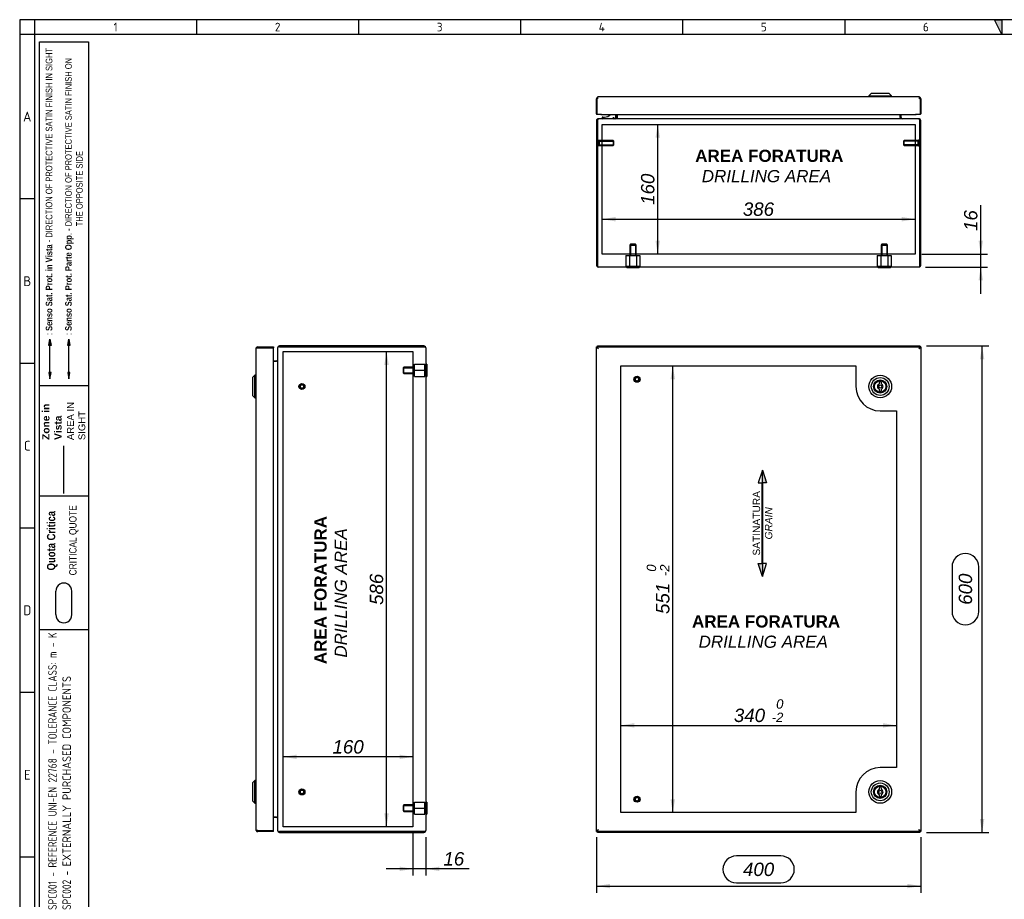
# Model space of a CAD drawing. Extents: x 6 to 412, y 11 to 288.
# Tile 2 of 3: x 6 to 209, y 107 to 288. Entities that reach past the tile are written whole.
import ezdxf
from ezdxf.enums import TextEntityAlignment as Align
from ezdxf.lldxf.tags import DXFTag

# ---------------------------------------------------------------- set-up
doc = ezdxf.new("R2010")
doc.units = 0
doc.layers.get('0').update_dxf_attribs({"linetype": 'CONTINUOUS'})
for name, color, linetype in [('_TRANSLATION', 7, 'CONTINUOUS'), ('AE00417_01', 7, 'CONTINUOUS'), ('AE00907_02', 7, 'CONTINUOUS'), ('C0000000', 7, 'CONTINUOUS'), ('C0000000_04', 7, 'CONTINUOUS'), ('C0000000_05', 7, 'CONTINUOUS'), ('C0000000_15', 7, 'CONTINUOUS'), ('C0000000_33', 7, 'CONTINUOUS'), ('DEFAULT', 7, 'CONTINUOUS'), ('SERRATURA_INF', 7, 'CONTINUOUS'), ('SERRATURA_SUP', 7, 'CONTINUOUS')]:
    doc.layers.add(name, color=color, linetype=linetype)
doc.styles.add('SEACAD_ARIAL', font='arial.ttf')
doc.styles.add('SEACAD_ARIALI', font='ariali.ttf')
tags = doc.linetypes.add('CENTER2', pattern=[28.575, 19.05, -3.175, 3.175, -3.175]).pattern_tags.tags
tags[10:11] = [DXFTag(74, 4), DXFTag(75, 0), DXFTag(340, '0'), DXFTag(46, 0.0), DXFTag(50, 0.0), DXFTag(44, 0.0), DXFTag(45, 0.0)]
tags[8:9] = [DXFTag(74, 4), DXFTag(75, 0), DXFTag(340, '0'), DXFTag(46, 0.0), DXFTag(50, 0.0), DXFTag(44, 0.0), DXFTag(45, 0.0)]
tags[6:7] = [DXFTag(74, 4), DXFTag(75, 0), DXFTag(340, '0'), DXFTag(46, 0.0), DXFTag(50, 0.0), DXFTag(44, 0.0), DXFTag(45, 0.0)]
tags[4:5] = [DXFTag(74, 4), DXFTag(75, 0), DXFTag(340, '0'), DXFTag(46, 0.0), DXFTag(50, 0.0), DXFTag(44, 0.0), DXFTag(45, 0.0)]
tags = doc.linetypes.add('DASHDOT2', pattern=[12.7, 6.35, -3.175, 0, -3.175]).pattern_tags.tags
tags[10:11] = [DXFTag(74, 4), DXFTag(75, 0), DXFTag(340, '0'), DXFTag(46, 0.0), DXFTag(50, 0.0), DXFTag(44, 0.0), DXFTag(45, 0.0)]
tags[8:9] = [DXFTag(74, 4), DXFTag(75, 0), DXFTag(340, '0'), DXFTag(46, 0.0), DXFTag(50, 0.0), DXFTag(44, 0.0), DXFTag(45, 0.0)]
tags[6:7] = [DXFTag(74, 4), DXFTag(75, 0), DXFTag(340, '0'), DXFTag(46, 0.0), DXFTag(50, 0.0), DXFTag(44, 0.0), DXFTag(45, 0.0)]
tags[4:5] = [DXFTag(74, 4), DXFTag(75, 0), DXFTag(340, '0'), DXFTag(46, 0.0), DXFTag(50, 0.0), DXFTag(44, 0.0), DXFTag(45, 0.0)]
tags = doc.linetypes.add('HIDDEN2', pattern=[4.7625, 3.175, -1.5875]).pattern_tags.tags
tags[6:7] = [DXFTag(74, 4), DXFTag(75, 0), DXFTag(340, '0'), DXFTag(46, 0.0), DXFTag(50, 0.0), DXFTag(44, 0.0), DXFTag(45, 0.0)]
tags[4:5] = [DXFTag(74, 4), DXFTag(75, 0), DXFTag(340, '0'), DXFTag(46, 0.0), DXFTag(50, 0.0), DXFTag(44, 0.0), DXFTag(45, 0.0)]
doc.dimstyles.new('ISO', dxfattribs={"dimtxt": 2.75, "dimasz": 2.75, "dimexe": 1.375, "dimexo": 1.375, "dimgap": 0.6875, "dimtad": 1, "dimdec": 1, "dimlfac": 6, "dimtxsty": 'SEACAD_ARIAL', "dimsah": 1, "dimcen": 1.375, "dimadec": 1, "dimazin": 3, "dimtfac": 0.7, "dimtdec": 3, "dimtmove": 0, "dimatfit": 3})

# ---------------------------------------------------------------- blocks, each defined once
blk = doc.blocks.new('SE')
at = {"layer": 'AE00417_01', "color": 7, "linetype": 'HIDDEN2'}
for centre, radius in [((133.15, 213.69), 0.625), ((133.15, 213.69), 0.5), ((133.15, 213.69), 0.417), ((133.15, 213.69), 0.375), ((133.15, 127.36), 0.625), ((133.15, 127.36), 0.5), ((133.15, 127.36), 0.417), ((133.15, 127.36), 0.375)]:
    blk.add_circle(centre, radius, dxfattribs=at)
for centre in [(133.15, 213.69), (133.15, 127.36)]:
    blk.add_arc(centre, 0.398, 75, 15, dxfattribs=at)
at = {"layer": 'C0000000_15', "color": 7, "linetype": 'CONTINUOUS'}
for p, q in [((124.82, 220.32), (124.88, 220.29)), ((124.82, 220.32), (124.88, 220.32)), ((124.82, 220.12), (124.82, 220.32)), ((125.11, 220.36), (125.02, 220.52)), ((125.02, 220.52), (125.02, 220.36)), ((125.02, 220.52), (191.28, 220.52)), ((191.28, 220.52), (191.2, 220.36)), ((191.28, 220.52), (191.28, 220.36)), ((191.42, 220.29), (191.48, 220.32)), ((191.48, 220.32), (191.42, 220.32)), ((191.48, 220.32), (191.48, 120.73)), ((124.82, 120.73), (124.82, 120.92)), ((124.88, 120.76), (124.82, 120.73)), ((124.82, 120.73), (124.88, 120.73)), ((125.02, 120.52), (125.11, 120.69)), ((125.02, 120.52), (125.02, 120.69)), ((191.28, 120.52), (125.02, 120.52)), ((191.2, 120.69), (191.28, 120.52)), ((191.28, 120.52), (191.28, 120.69)), ((191.48, 120.73), (191.42, 120.76)), ((191.48, 120.73), (191.42, 120.73))]:
    blk.add_line(p, q, dxfattribs=at)
at = {"layer": 'C0000000_33', "color": 7, "linetype": 'CONTINUOUS'}
for p, q in [((124.82, 220.12), (125.02, 220.12)), ((124.82, 120.92), (124.82, 220.12)), ((124.88, 220.36), (124.88, 220.16)), ((124.88, 220.36), (125.05, 220.36)), ((124.88, 220.16), (125.05, 220.16)), ((125.02, 220.12), (125.23, 219.94)), ((125.08, 220.12), (125.02, 220.12)), ((125.02, 220.12), (125.02, 220.12)), ((125.02, 220.12), (125.02, 220.12)), ((125.05, 220.36), (125.05, 220.16)), ((125.05, 220.36), (191.25, 220.36)), ((125.05, 220.16), (125.23, 219.94)), ((125.22, 219.96), (125.22, 219.96)), ((191.25, 220.16), (191.07, 219.94)), ((191.28, 220.12), (191.07, 219.94)), ((191.08, 219.96), (191.08, 219.96)), ((191.22, 220.12), (191.28, 220.12)), ((191.25, 220.36), (191.25, 220.16)), ((191.25, 220.36), (191.42, 220.36)), ((191.25, 220.16), (191.42, 220.16)), ((191.48, 220.12), (191.28, 220.12)), ((191.28, 220.12), (191.28, 220.12)), ((191.28, 220.12), (191.28, 220.12)), ((191.42, 220.36), (191.42, 220.16)), ((191.48, 220.12), (191.48, 120.92)), ((124.82, 120.92), (125.02, 120.92)), ((124.88, 120.69), (124.88, 120.89)), ((125.05, 120.89), (124.88, 120.89)), ((125.05, 120.69), (124.88, 120.69)), ((125.02, 120.92), (125.23, 121.11)), ((125.02, 120.92), (125.02, 120.93)), ((125.08, 120.92), (125.02, 120.92)), ((125.02, 120.92), (125.02, 120.92)), ((125.05, 120.89), (125.23, 121.11)), ((125.05, 120.69), (125.05, 120.89)), ((191.25, 120.69), (125.05, 120.69)), ((125.22, 121.09), (125.22, 121.09)), ((191.25, 120.89), (191.07, 121.11)), ((191.28, 120.92), (191.07, 121.11)), ((191.08, 121.09), (191.08, 121.09)), ((191.22, 120.92), (191.28, 120.92)), ((191.25, 120.69), (191.25, 120.89)), ((191.42, 120.89), (191.25, 120.89)), ((191.42, 120.69), (191.25, 120.69)), ((191.28, 120.93), (191.28, 120.92)), ((191.48, 120.92), (191.28, 120.92)), ((191.28, 120.92), (191.28, 120.92)), ((191.42, 120.69), (191.42, 120.89))]:
    blk.add_line(p, q, dxfattribs=at)
at = {"layer": 'C0000000_33', "color": 7, "linetype": 'CENTER2'}
for p, q in [((129.82, 216.44), (178.15, 216.44)), ((129.82, 124.61), (129.82, 216.44)), ((178.15, 216.44), (178.15, 212.19)), ((183.15, 207.19), (186.48, 207.19)), ((186.48, 207.19), (186.48, 133.86)), ((186.48, 133.86), (183.15, 133.86)), ((178.15, 128.86), (178.15, 124.61)), ((178.15, 124.61), (129.82, 124.61))]:
    blk.add_line(p, q, dxfattribs=at)
for centre, start, end in [((183.15, 212.19), 180, 270), ((183.15, 128.86), 90, 180)]:
    blk.add_arc(centre, 5, start, end, dxfattribs=at)
at = {"layer": 'SERRATURA_INF', "color": 7, "linetype": 'CONTINUOUS'}
for p, q in [((182.9, 129.61), (182.9, 129.39)), ((183.4, 129.39), (183.4, 129.61)), ((182.9, 128.33), (182.9, 128.11)), ((183.4, 128.11), (183.4, 128.33))]:
    blk.add_line(p, q, dxfattribs=at)
for radius in [2.33, 1.83, 1.36, 1.33, 1.17, 0.333]:
    blk.add_circle((183.15, 128.86), radius, dxfattribs=at)
for centre, radius, start, end in [((183.15, 129.61), 0.25, 0, 180), ((183.15, 128.86), 0.583, 115.3769, 244.6231), ((183.15, 128.11), 0.25, 180, 0), ((183.15, 128.86), 0.583, 295.3769, 64.6231)]:
    blk.add_arc(centre, radius, start, end, dxfattribs=at)
at = {"layer": 'SERRATURA_SUP', "color": 7, "linetype": 'CONTINUOUS'}
for p, q in [((182.9, 212.94), (182.9, 212.72)), ((183.4, 212.72), (183.4, 212.94)), ((182.9, 211.66), (182.9, 211.44)), ((183.4, 211.44), (183.4, 211.66))]:
    blk.add_line(p, q, dxfattribs=at)
for radius in [2.33, 1.83, 1.36, 1.33, 1.17, 0.333]:
    blk.add_circle((183.15, 212.19), radius, dxfattribs=at)
for centre, radius, start, end in [((183.15, 212.19), 0.583, 115.3769, 244.6231), ((183.15, 212.94), 0.25, 0, 180), ((183.15, 212.19), 0.583, 295.3769, 64.6231), ((183.15, 211.44), 0.25, 180, 0)]:
    blk.add_arc(centre, radius, start, end, dxfattribs=at)
blk = doc.blocks.new('SE1')
at = {"layer": 'AE00417_01', "color": 7, "linetype": 'HIDDEN2'}
for p, q in [((125.18, 262.86), (125.02, 262.86)), ((125.02, 261.61), (125.18, 261.61)), ((125.18, 262.86), (125.18, 261.61)), ((125.35, 262.74), (125.35, 261.74)), ((128.23, 262.74), (125.35, 262.74)), ((125.35, 262.64), (128.33, 262.64)), ((125.35, 261.84), (128.33, 261.84)), ((125.35, 261.74), (128.23, 261.74)), ((128.23, 262.74), (128.23, 261.74)), ((128.35, 262.61), (128.23, 262.74)), ((128.23, 261.74), (128.35, 261.86)), ((128.35, 261.86), (128.35, 262.61)), ((188.08, 262.74), (187.95, 262.61)), ((187.95, 262.61), (187.95, 261.86)), ((187.95, 261.86), (188.08, 261.74)), ((190.95, 262.64), (187.97, 262.64)), ((190.95, 261.84), (187.97, 261.84)), ((188.08, 261.74), (188.08, 262.74)), ((190.95, 262.74), (188.08, 262.74)), ((188.08, 261.74), (190.95, 261.74)), ((190.95, 261.74), (190.95, 262.74)), ((191.12, 261.61), (191.12, 262.86)), ((191.28, 262.86), (191.12, 262.86)), ((191.12, 261.61), (191.28, 261.61))]:
    blk.add_line(p, q, dxfattribs=at)
at = {"layer": 'AE00417_01', "color": 7, "linetype": 'CONTINUOUS'}
for p, q in [((125.02, 262.86), (125.02, 262.86)), ((125.02, 261.61), (125.02, 261.61)), ((191.28, 262.86), (191.28, 262.86)), ((191.28, 261.61), (191.28, 261.61))]:
    blk.add_line(p, q, dxfattribs=at)
at = {"layer": 'AE00417_01', "color": 7, "linetype": 'HIDDEN2'}
for centre, start, end in [((125.27, 262.74), 180, 0), ((125.27, 261.74), 0, 180), ((191.03, 262.74), 180, 0), ((191.03, 261.74), 0, 180)]:
    blk.add_arc(centre, 0.0833, start, end, dxfattribs=at)
at = {"layer": 'AE00907_02', "color": 7, "linetype": 'CONTINUOUS'}
blk.add_line((125.02, 244.4), (125.02, 237.77), dxfattribs=at)
for centre, start, end in [((125.85, 244.4), 178.0727, 180), ((125.85, 237.77), 180, 181.9273)]:
    blk.add_arc(centre, 0.833, start, end, dxfattribs=at)
at = {"layer": 'C0000000', "color": 7, "linetype": 'CONTINUOUS'}
for p, q in [((125.97, 267.41), (125.97, 267.41)), ((126.13, 267.57), (126.45, 267.57)), ((128.22, 267.57), (128.22, 267.24)), ((128.72, 268.07), (128.72, 267.57))]:
    blk.add_line(p, q, dxfattribs=at)
for centre, radius, start, end in [((126.13, 267.41), 0.167, 90, 180), ((126.13, 267.41), 0.167, 180, 270), ((126.45, 269.41), 1.83, 270, 313.235)]:
    blk.add_arc(centre, radius, start, end, dxfattribs=at)
blk.add_open_spline([(128.38, 267.24), (128.41, 267.24), (128.43, 267.24), (128.47, 267.25), (128.49, 267.26), (128.53, 267.27), (128.55, 267.28), (128.59, 267.31), (128.6, 267.32), (128.65, 267.37), (128.68, 267.4), (128.71, 267.48), (128.72, 267.53), (128.72, 267.57)], degree=3, knots=[0, 0, 0, 0, 0.125, 0.125, 0.25, 0.25, 0.375, 0.375, 0.5, 0.5, 0.75, 0.75, 1, 1, 1, 1], dxfattribs=at)
at = {"layer": 'C0000000_04', "color": 7, "linetype": 'HIDDEN2'}
for p, q in [((131.82, 241.44), (131.65, 241.27)), ((131.65, 241.27), (132.98, 241.27)), ((131.65, 241.27), (131.65, 239.11)), ((131.78, 241.4), (131.78, 239.11)), ((132.82, 241.44), (131.82, 241.44)), ((132.98, 241.27), (132.82, 241.44)), ((132.86, 241.4), (132.86, 239.11)), ((132.98, 239.11), (132.98, 241.27)), ((183.48, 241.44), (183.32, 241.27)), ((183.32, 241.27), (184.65, 241.27)), ((183.32, 241.27), (183.32, 239.11)), ((183.45, 241.4), (183.45, 239.11)), ((184.48, 241.44), (183.48, 241.44)), ((184.65, 241.27), (184.48, 241.44)), ((184.52, 241.4), (184.52, 239.11)), ((184.65, 239.11), (184.65, 241.27)), ((130.87, 239.11), (131.6, 239.11)), ((130.87, 239.11), (130.87, 236.94)), ((131.6, 239.11), (133.04, 239.11)), ((131.6, 239.11), (131.6, 236.94)), ((133.04, 239.11), (133.76, 239.11)), ((133.04, 239.11), (133.04, 236.94)), ((133.76, 239.11), (133.76, 236.94)), ((182.54, 239.11), (183.26, 239.11)), ((182.54, 239.11), (182.54, 236.94)), ((183.26, 239.11), (184.71, 239.11)), ((183.26, 239.11), (183.26, 236.94)), ((184.71, 239.11), (185.43, 239.11)), ((184.71, 239.11), (184.71, 236.94)), ((185.43, 239.11), (185.43, 236.94)), ((130.87, 236.94), (131.6, 236.94)), ((131.6, 236.94), (133.04, 236.94)), ((133.04, 236.94), (133.76, 236.94)), ((182.54, 236.94), (183.26, 236.94)), ((183.26, 236.94), (184.71, 236.94)), ((184.71, 236.94), (185.43, 236.94))]:
    blk.add_line(p, q, dxfattribs=at)
at = {"layer": 'C0000000_05', "color": 7, "linetype": 'CONTINUOUS'}
for p, q in [((131.07, 236.74), (131.07, 236.57)), ((133.57, 236.57), (131.07, 236.57)), ((133.57, 236.57), (133.57, 236.74)), ((182.73, 236.74), (182.73, 236.57)), ((185.23, 236.57), (182.73, 236.57)), ((185.23, 236.57), (185.23, 236.74))]:
    blk.add_line(p, q, dxfattribs=at)
at = {"layer": 'C0000000_15', "color": 7, "linetype": 'CONTINUOUS'}
for p, q in [((125.24, 267.24), (125.23, 267.24)), ((191.07, 267.24), (125.24, 267.24)), ((128.87, 268.07), (128.87, 267.46)), ((129.07, 268.07), (129.07, 267.46)), ((129.07, 267.46), (129.07, 268.07)), ((129.07, 267.46), (129.07, 267.24)), ((187.23, 267.46), (187.23, 268.07)), ((187.23, 268.07), (187.23, 267.46)), ((187.23, 267.46), (187.23, 267.24)), ((187.43, 267.46), (187.43, 268.07)), ((191.07, 267.24), (191.07, 267.24)), ((124.82, 266.82), (124.82, 237.16)), ((125.02, 266.82), (125.02, 244.4)), ((125.02, 237.16), (125.02, 266.82)), ((191.28, 266.82), (191.28, 237.16)), ((191.28, 237.16), (191.28, 266.82)), ((191.48, 237.16), (191.48, 266.82)), ((125.02, 237.77), (125.02, 237.16)), ((125.02, 236.8), (125.02, 237.16)), ((125.02, 237.16), (125.02, 236.8)), ((191.28, 237.16), (191.28, 236.8)), ((191.28, 236.8), (191.28, 237.16)), ((191.07, 236.74), (125.23, 236.74))]:
    blk.add_line(p, q, dxfattribs=at)
at = {"layer": 'C0000000_15', "color": 7, "linetype": 'CENTER2'}
for p, q in [((125.98, 239.41), (125.98, 266.07)), ((125.98, 266.07), (190.32, 266.07)), ((190.32, 266.07), (190.32, 239.41)), ((190.32, 239.41), (125.98, 239.41))]:
    blk.add_line(p, q, dxfattribs=at)
at = {"layer": 'C0000000_15', "color": 7, "linetype": 'CONTINUOUS'}
for centre, radius, start, end in [((125.23, 266.82), 0.417, 90, 180), ((128.65, 267.46), 0.217, 270, 0), ((128.65, 267.46), 0.417, 328.6677, 0), ((187.65, 267.46), 0.417, 180, 211.3323), ((187.65, 267.46), 0.217, 180, 270), ((191.07, 266.82), 0.417, 0, 90), ((125.23, 266.82), 0.217, 175.575, 180), ((191.07, 266.82), 0.217, 0, 4.425), ((125.23, 237.16), 0.417, 180, 238.6677), ((191.07, 237.16), 0.417, 301.3323, 0), ((125.23, 237.16), 0.417, 238.6677, 270), ((191.07, 237.16), 0.417, 270, 301.3323)]:
    blk.add_arc(centre, radius, start, end, dxfattribs=at)
for centre, major_axis, ratio, start_param, end_param in [((125.24, 266.82), (0, -0.417), 0.52, 3.141593, 4.712389), ((191.07, 266.82), (0, 0.417), 0.52, 4.712389, 6.283185), ((125.23, 237.16), (0, 0.417), 0.997824, 2.594742, 3.141593), ((191.07, 237.16), (0, 0.417), 0.997824, 3.141593, 3.688444)]:
    blk.add_ellipse(centre, major_axis=major_axis, ratio=ratio, start_param=start_param, end_param=end_param, dxfattribs=at)
at = {"layer": 'C0000000_33', "color": 7, "linetype": 'CONTINUOUS'}
for p, q in [((124.82, 268.27), (124.82, 271.32)), ((125.05, 271.32), (124.88, 271.32)), ((124.88, 271.32), (124.88, 268.07)), ((125.02, 271.68), (125.02, 271.32)), ((125.05, 271.32), (125.05, 271.68)), ((191.07, 271.74), (125.23, 271.74)), ((191.25, 271.32), (191.25, 271.68)), ((191.42, 271.32), (191.25, 271.32)), ((191.28, 271.68), (191.28, 271.32)), ((191.42, 268.07), (191.42, 271.32)), ((191.48, 271.32), (191.48, 268.27)), ((125.73, 268.07), (124.88, 268.07)), ((125.73, 268.07), (125.73, 268.27)), ((125.73, 268.27), (125.73, 268.27)), ((125.73, 268.27), (125.73, 268.27)), ((125.73, 268.27), (125.73, 268.07)), ((125.73, 268.07), (190.57, 268.07)), ((190.57, 268.27), (190.57, 268.27)), ((190.57, 268.07), (190.57, 268.27)), ((190.57, 268.27), (190.57, 268.27)), ((190.57, 268.07), (190.57, 268.27)), ((191.42, 268.07), (190.57, 268.07))]:
    blk.add_line(p, q, dxfattribs=at)
for centre, radius, start, end in [((125.23, 271.32), 0.417, 121.3323, 180), ((125.23, 271.32), 0.417, 90, 121.3323), ((125.23, 271.32), 0.217, 147.7958, 180), ((191.07, 271.32), 0.417, 58.6677, 90), ((191.07, 271.32), 0.217, 0, 32.2042), ((191.07, 271.32), 0.417, 0, 58.6677), ((125.02, 268.27), 0.2, 180, 227.8905), ((191.28, 268.27), 0.2, 312.1095, 0)]:
    blk.add_arc(centre, radius, start, end, dxfattribs=at)
for centre, start_param, end_param in [((125.23, 271.32), 3.141593, 3.688444), ((191.07, 271.32), 2.594742, 3.141593)]:
    blk.add_ellipse(centre, major_axis=(0, -0.417), ratio=0.846154, start_param=start_param, end_param=end_param, dxfattribs=at)
at = {"layer": 'SERRATURA_INF', "color": 7, "linetype": 'CONTINUOUS'}
for p, q in [((181.32, 272.41), (180.82, 271.91)), ((180.82, 271.91), (185.48, 271.91)), ((180.82, 271.91), (180.82, 271.74)), ((184.98, 272.41), (181.32, 272.41)), ((185.48, 271.91), (184.98, 272.41)), ((185.48, 271.74), (185.48, 271.91))]:
    blk.add_line(p, q, dxfattribs=at)
blk = doc.blocks.new('SAT')
at = {"linetype": 'CONTINUOUS'}
for points in [[(-10.97, -1.95), (-8.32, -1.95), (-8.32, -1.11)], [(8.24, -2.03), (8.24, -1.87), (-8.32, -1.87), (-8.32, -2.03)], [(10.89, -1.95), (8.24, -1.95), (8.24, -2.79)]]:
    blk.add_hatch(color=7, dxfattribs=at).paths.add_polyline_path(points)
at = {"color": 7, "linetype": 'CONTINUOUS'}
for p, q in [((-10.97, -1.95), (-8.32, -2.79)), ((10.89, -1.95), (8.24, -1.11)), ((8.24, -1.11), (8.24, -1.87)), ((-8.32, -2.79), (-8.32, -2.03))]:
    blk.add_line(p, q, dxfattribs=at)
for points in [[(-10.97, -1.95), (-8.32, -1.11), (-8.32, -1.95), (-10.97, -1.95)], [(8.24, -2.03), (8.24, -1.87), (-8.32, -1.87), (-8.32, -2.03), (8.24, -2.03)], [(10.89, -1.95), (8.24, -2.79), (8.24, -1.95), (10.89, -1.95)]]:
    blk.add_lwpolyline(points, dxfattribs=at)
at = {"insert": (-0.05, -4), "char_height": 1.5, "width": 16.3187, "attachment_point": 8}
blk.add_mtext('{\\fArial|b0||i0||c0|p34;\\C7;\\H1.5;\\W1.;SATINATURA \\P}{\\fArial|b0||i1||c0|p34;\\C7;\\H1.5;\\W1.;GRAIN\\P}', dxfattribs=at)
blk = doc.blocks.new('DMBLK767')
at = {"layer": '_TRANSLATION', "linetype": 'CONTINUOUS'}
for points in [[(127.57, 109.05), (127.57, 109.96), (124.82, 109.51)], [(188.73, 109.05), (191.48, 109.51), (188.73, 109.96)]]:
    blk.add_hatch(color=7, dxfattribs=at).paths.add_polyline_path(points)
at = {"layer": '_TRANSLATION', "color": 7, "linetype": 'CONTINUOUS'}
for p, q in [((124.82, 119.55), (124.82, 108.13)), ((191.48, 119.55), (191.48, 108.13)), ((162.73, 115.69), (153.57, 115.69)), ((124.82, 109.51), (191.48, 109.51)), ((153.57, 110.19), (162.73, 110.19))]:
    blk.add_line(p, q, dxfattribs=at)
for centre, start, end in [((153.57, 112.94), 90, 270), ((162.73, 112.94), 270, 90)]:
    blk.add_arc(centre, 2.75, start, end, dxfattribs=at)
at = {"layer": '_TRANSLATION', "color": 7, "linetype": 'CONTINUOUS', "style": 'SEACAD_ARIALI'}
blk.add_text('400', height=2.75, dxfattribs=at).set_placement((154.94, 114.32), align=Align.TOP_LEFT)
blk = doc.blocks.new('DMBLK768')
at = {"layer": '_TRANSLATION', "linetype": 'CONTINUOUS'}
for points in [[(204.55, 217.77), (204.09, 220.52), (203.64, 217.77)], [(204.55, 123.27), (203.64, 123.27), (204.09, 120.52)]]:
    blk.add_hatch(color=7, dxfattribs=at).paths.add_polyline_path(points)
at = {"layer": '_TRANSLATION', "color": 7, "linetype": 'CONTINUOUS'}
for p, q in [((192.66, 220.52), (205.47, 220.52)), ((204.09, 120.52), (204.09, 220.52)), ((197.91, 175.11), (197.91, 165.94)), ((203.41, 165.94), (203.41, 175.11)), ((192.66, 120.52), (205.47, 120.52))]:
    blk.add_line(p, q, dxfattribs=at)
for centre, start, end in [((200.66, 175.11), 0, 180), ((200.66, 165.94), 180, 0)]:
    blk.add_arc(centre, 2.75, start, end, dxfattribs=at)
at = {"layer": '_TRANSLATION', "color": 7, "linetype": 'CONTINUOUS', "style": 'SEACAD_ARIALI'}
blk.add_text('600', height=2.75, rotation=90, dxfattribs=at).set_placement((199.28, 167.32), align=Align.TOP_LEFT)
blk = doc.blocks.new('SE5')
at = {"layer": 'AE00417_01', "color": 7, "linetype": 'HIDDEN2'}
for centre, radius in [((64.26, 212.19), 0.625), ((64.26, 212.19), 0.5), ((64.26, 212.19), 0.417), ((64.26, 212.19), 0.375), ((64.26, 128.86), 0.625), ((64.26, 128.86), 0.5), ((64.26, 128.86), 0.417), ((64.26, 128.86), 0.375)]:
    blk.add_circle(centre, radius, dxfattribs=at)
for centre in [(64.26, 212.19), (64.26, 128.86)]:
    blk.add_arc(centre, 0.398, 75, 15, dxfattribs=at)
at = {"layer": 'C0000000_04', "color": 7, "linetype": 'HIDDEN2'}
for p, q in [((87.39, 215.52), (87.39, 216.77)), ((87.39, 216.77), (89.56, 216.77)), ((89.56, 215.52), (89.56, 216.77)), ((85.23, 216.19), (85.06, 216.02)), ((85.06, 216.02), (85.06, 215.02)), ((85.06, 215.02), (85.23, 214.86)), ((85.1, 216.06), (87.39, 216.06)), ((85.1, 214.99), (87.39, 214.99)), ((85.23, 214.86), (85.23, 216.19)), ((87.39, 216.19), (85.23, 216.19)), ((85.23, 214.86), (87.39, 214.86)), ((87.39, 214.27), (87.39, 215.52)), ((87.39, 215.52), (89.56, 215.52)), ((89.56, 214.27), (89.56, 215.52)), ((87.39, 214.27), (89.56, 214.27)), ((85.23, 126.19), (85.06, 126.02)), ((85.06, 126.02), (85.06, 125.02)), ((85.1, 126.06), (87.39, 126.06)), ((85.23, 124.86), (85.23, 126.19)), ((87.39, 126.19), (85.23, 126.19)), ((87.39, 125.52), (87.39, 126.77)), ((87.39, 126.77), (89.56, 126.77)), ((87.39, 124.27), (87.39, 125.52)), ((87.39, 125.52), (89.56, 125.52)), ((89.56, 125.52), (89.56, 126.77)), ((89.56, 124.27), (89.56, 125.52)), ((85.06, 125.02), (85.23, 124.86)), ((85.1, 124.99), (87.39, 124.99)), ((85.23, 124.86), (87.39, 124.86)), ((87.39, 124.27), (89.56, 124.27))]:
    blk.add_line(p, q, dxfattribs=at)
at = {"layer": 'C0000000_05', "color": 7, "linetype": 'CONTINUOUS'}
for p, q in [((89.93, 216.77), (89.76, 216.77)), ((89.93, 216.77), (89.93, 214.27)), ((89.76, 214.27), (89.93, 214.27)), ((89.93, 126.77), (89.76, 126.77)), ((89.93, 126.77), (89.93, 124.27)), ((89.76, 124.27), (89.93, 124.27))]:
    blk.add_line(p, q, dxfattribs=at)
at = {"layer": 'C0000000_15', "color": 7, "linetype": 'CONTINUOUS'}
for p, q in [((59.26, 220.11), (59.26, 120.94)), ((59.26, 220.11), (59.26, 220.11)), ((89.34, 220.52), (59.68, 220.52)), ((59.68, 220.32), (89.34, 220.32)), ((89.34, 220.32), (59.68, 220.32)), ((89.34, 220.32), (89.7, 220.32)), ((89.7, 220.32), (89.34, 220.32)), ((89.76, 220.11), (89.76, 120.94)), ((58.43, 217.39), (59.04, 217.39)), ((59.04, 217.39), (58.43, 217.39)), ((59.26, 217.39), (59.04, 217.39)), ((59.04, 123.66), (58.43, 123.66)), ((58.43, 123.66), (59.04, 123.66)), ((59.04, 123.66), (59.26, 123.66)), ((59.26, 120.94), (59.26, 120.94)), ((89.34, 120.73), (59.68, 120.73)), ((59.68, 120.72), (89.34, 120.72)), ((59.68, 120.52), (89.34, 120.52)), ((89.34, 120.73), (89.7, 120.73)), ((89.7, 120.72), (89.34, 120.72))]:
    blk.add_line(p, q, dxfattribs=at)
at = {"layer": 'C0000000_15', "color": 7, "linetype": 'CENTER2'}
for p, q in [((60.43, 219.36), (87.09, 219.36)), ((60.43, 121.69), (60.43, 219.36)), ((87.09, 219.36), (87.09, 121.69)), ((87.09, 121.69), (60.43, 121.69))]:
    blk.add_line(p, q, dxfattribs=at)
at = {"layer": 'C0000000_15', "color": 7, "linetype": 'CONTINUOUS'}
for centre, radius, start, end in [((59.68, 220.11), 0.417, 90, 180), ((59.68, 220.11), 0.217, 90, 94.425), ((89.34, 220.11), 0.417, 31.3323, 90), ((89.34, 220.11), 0.417, 0, 31.3323), ((59.04, 217.61), 0.217, 270, 0), ((59.04, 123.44), 0.217, 0, 90), ((59.68, 120.94), 0.417, 180, 270), ((59.68, 120.94), 0.217, 265.575, 270), ((89.34, 120.94), 0.417, 270, 328.6677), ((89.34, 120.94), 0.417, 328.6677, 360)]:
    blk.add_arc(centre, radius, start, end, dxfattribs=at)
for centre, major_axis, ratio, start_param, end_param in [((59.68, 220.11), (-0.417, 0), 0.52, 4.712389, 6.283185), ((89.34, 220.11), (-0.417, 0), 0.997824, 3.141593, 3.688444), ((59.68, 120.94), (0.417, 0), 0.52, 3.141593, 4.712389), ((89.34, 120.94), (-0.417, 0), 0.997824, 2.594742, 3.141593)]:
    blk.add_ellipse(centre, major_axis=major_axis, ratio=ratio, start_param=start_param, end_param=end_param, dxfattribs=at)
at = {"layer": 'C0000000_33', "color": 7, "linetype": 'CONTINUOUS'}
for p, q in [((54.76, 219.94), (54.76, 121.11)), ((54.82, 220.16), (55.18, 220.16)), ((55.18, 220.12), (54.82, 220.12)), ((55.18, 220.36), (55.18, 220.16)), ((55.18, 220.36), (58.43, 220.36)), ((55.18, 220.16), (58.43, 220.16)), ((58.23, 220.12), (55.18, 220.12)), ((56.31, 220.12), (56.31, 220.16)), ((56.31, 220.16), (56.81, 220.16)), ((58.23, 220.16), (56.81, 220.16)), ((58.23, 220.12), (58.43, 220.12)), ((58.43, 220.36), (58.43, 220.16)), ((58.43, 120.92), (58.43, 220.12)), ((55.18, 120.92), (54.82, 120.92)), ((54.82, 120.89), (55.18, 120.89)), ((55.18, 120.92), (58.23, 120.92)), ((55.18, 120.69), (55.18, 120.89)), ((58.43, 120.89), (55.18, 120.89)), ((58.43, 120.69), (55.18, 120.69)), ((56.31, 120.89), (56.31, 120.92)), ((56.81, 120.89), (56.31, 120.89)), ((58.23, 120.89), (56.81, 120.89)), ((58.23, 120.92), (58.43, 120.92)), ((58.43, 120.69), (58.43, 120.89))]:
    blk.add_line(p, q, dxfattribs=at)
for centre, radius, start, end in [((55.18, 219.94), 0.417, 148.6677, 180), ((55.18, 219.94), 0.417, 90, 148.6677), ((55.18, 219.94), 0.217, 90, 122.2042), ((58.23, 220.16), 0.000333, 270, 90), ((58.23, 220.16), 0.2, 350.5187, 0.0953), ((55.18, 121.11), 0.417, 180, 211.3323), ((55.18, 121.11), 0.417, 211.3323, 270), ((55.18, 121.11), 0.217, 237.7958, 270), ((58.23, 120.89), 0.000333, 270, 90), ((58.23, 120.89), 0.2, 359.9047, 9.4813)]:
    blk.add_arc(centre, radius, start, end, dxfattribs=at)
for centre, start_param, end_param in [((55.18, 219.94), 2.594742, 3.141593), ((55.18, 121.11), 3.141593, 3.688444)]:
    blk.add_ellipse(centre, major_axis=(0.417, 0), ratio=0.846154, start_param=start_param, end_param=end_param, dxfattribs=at)
at = {"layer": 'SERRATURA_INF', "color": 7, "linetype": 'CONTINUOUS'}
for p, q in [((54.59, 131.19), (54.09, 130.69)), ((54.09, 130.69), (54.09, 127.02)), ((54.59, 126.52), (54.59, 131.19)), ((54.76, 131.19), (54.59, 131.19)), ((54.09, 127.02), (54.59, 126.52)), ((54.59, 126.52), (54.76, 126.52))]:
    blk.add_line(p, q, dxfattribs=at)
at = {"layer": 'SERRATURA_SUP', "color": 7, "linetype": 'CONTINUOUS'}
for p, q in [((54.59, 214.52), (54.09, 214.02)), ((54.09, 214.02), (54.09, 210.36)), ((54.59, 209.86), (54.59, 214.52)), ((54.76, 214.52), (54.59, 214.52)), ((54.09, 210.36), (54.59, 209.86)), ((54.59, 209.86), (54.76, 209.86))]:
    blk.add_line(p, q, dxfattribs=at)
blk = doc.blocks.new('DMBLK770')
at = {"layer": '_TRANSLATION', "linetype": 'CONTINUOUS'}
for points in [[(204.27, 242.16), (203.36, 242.16), (203.82, 239.41)], [(204.27, 233.99), (203.82, 236.74), (203.36, 233.99)]]:
    blk.add_hatch(color=7, dxfattribs=at).paths.add_polyline_path(points)
at = {"layer": '_TRANSLATION', "color": 7, "linetype": 'CONTINUOUS'}
for p, q in [((203.82, 231.24), (203.82, 249.46)), ((191.69, 239.41), (205.19, 239.41)), ((192.44, 236.74), (205.19, 236.74))]:
    blk.add_line(p, q, dxfattribs=at)
at = {"layer": '_TRANSLATION', "color": 7, "linetype": 'CONTINUOUS', "style": 'SEACAD_ARIALI'}
blk.add_text('16', height=2.75, rotation=90, dxfattribs=at).set_placement((200.38, 244.16), align=Align.TOP_LEFT)
blk = doc.blocks.new('DMBLK772')
at = {"layer": '_TRANSLATION', "linetype": 'CONTINUOUS'}
for points in [[(84.34, 112.59), (87.09, 113.04), (84.34, 113.5)], [(92.51, 112.59), (92.51, 113.5), (89.76, 113.04)]]:
    blk.add_hatch(color=7, dxfattribs=at).paths.add_polyline_path(points)
at = {"layer": '_TRANSLATION', "color": 7, "linetype": 'CONTINUOUS'}
for p, q in [((87.09, 120.32), (87.09, 111.67)), ((89.76, 119.57), (89.76, 111.67)), ((98.65, 113.04), (81.59, 113.04))]:
    blk.add_line(p, q, dxfattribs=at)
at = {"layer": '_TRANSLATION', "color": 7, "linetype": 'CONTINUOUS', "style": 'SEACAD_ARIALI'}
blk.add_text('16', height=2.75, dxfattribs=at).set_placement((93.35, 116.48), align=Align.TOP_LEFT)
blk = doc.blocks.new('DMBLK779')
at = {"layer": '_TRANSLATION', "linetype": 'CONTINUOUS'}
for points in [[(63.18, 136.52), (60.43, 136.06), (63.18, 135.61)], [(84.34, 136.52), (84.34, 135.61), (87.09, 136.06)]]:
    blk.add_hatch(color=7, dxfattribs=at).paths.add_polyline_path(points)
at = {"layer": '_TRANSLATION', "color": 7, "linetype": 'CONTINUOUS'}
blk.add_line((87.09, 136.06), (60.43, 136.06), dxfattribs=at)
at = {"layer": '_TRANSLATION', "color": 7, "linetype": 'CONTINUOUS', "style": 'SEACAD_ARIALI'}
blk.add_text('160', height=2.75, dxfattribs=at).set_placement((70.55, 139.5), align=Align.TOP_LEFT)
blk = doc.blocks.new('DMBLK783')
at = {"layer": '_TRANSLATION', "linetype": 'CONTINUOUS'}
for points in [[(137.86, 263.32), (137.4, 266.07), (136.95, 263.32)], [(137.86, 242.16), (136.95, 242.16), (137.4, 239.41)]]:
    blk.add_hatch(color=7, dxfattribs=at).paths.add_polyline_path(points)
at = {"layer": '_TRANSLATION', "color": 7, "linetype": 'CONTINUOUS'}
blk.add_line((137.4, 239.41), (137.4, 266.07), dxfattribs=at)
at = {"layer": '_TRANSLATION', "color": 7, "linetype": 'CONTINUOUS', "style": 'SEACAD_ARIALI'}
blk.add_text('160', height=2.75, rotation=90, dxfattribs=at).set_placement((133.97, 249.53), align=Align.TOP_LEFT)
blk = doc.blocks.new('DMBLK784')
at = {"layer": '_TRANSLATION', "linetype": 'CONTINUOUS'}
for points in [[(128.73, 247.04), (125.98, 246.58), (128.73, 246.12)], [(187.57, 247.04), (187.57, 246.12), (190.32, 246.58)]]:
    blk.add_hatch(color=7, dxfattribs=at).paths.add_polyline_path(points)
at = {"layer": '_TRANSLATION', "color": 7, "linetype": 'CONTINUOUS'}
blk.add_line((125.98, 246.58), (190.32, 246.58), dxfattribs=at)
at = {"layer": '_TRANSLATION', "color": 7, "linetype": 'CONTINUOUS', "style": 'SEACAD_ARIALI'}
blk.add_text('386', height=2.75, dxfattribs=at).set_placement((154.91, 250.02), align=Align.TOP_LEFT)
blk = doc.blocks.new('DMBLK786')
at = {"layer": '_TRANSLATION', "linetype": 'CONTINUOUS'}
for points in [[(132.57, 142.99), (129.82, 142.53), (132.57, 142.08)], [(183.73, 142.99), (183.73, 142.08), (186.48, 142.53)]]:
    blk.add_hatch(color=7, dxfattribs=at).paths.add_polyline_path(points)
at = {"layer": '_TRANSLATION', "color": 7, "linetype": 'CONTINUOUS'}
blk.add_line((129.82, 142.53), (186.48, 142.53), dxfattribs=at)
at = {"layer": '_TRANSLATION', "color": 7, "linetype": 'CONTINUOUS', "style": 'SEACAD_ARIALI'}
for s, height, p in [('0', 1.93, (161.75, 147.9)), ('340', 2.75, (153.06, 145.97)), ('-2', 1.925, (160.85, 145.15))]:
    blk.add_text(s, height=height, dxfattribs=at).set_placement(p, align=Align.TOP_LEFT)
blk = doc.blocks.new('DMBLK787')
at = {"layer": '_TRANSLATION', "linetype": 'CONTINUOUS'}
for points in [[(81.19, 216.61), (82.11, 216.61), (81.65, 219.36)], [(81.19, 124.44), (81.65, 121.69), (82.11, 124.44)]]:
    blk.add_hatch(color=7, dxfattribs=at).paths.add_polyline_path(points)
at = {"layer": '_TRANSLATION', "color": 7, "linetype": 'CONTINUOUS'}
blk.add_line((81.65, 121.69), (81.65, 219.36), dxfattribs=at)
at = {"layer": '_TRANSLATION', "color": 7, "linetype": 'CONTINUOUS', "style": 'SEACAD_ARIALI'}
blk.add_text('586', height=2.75, rotation=90, dxfattribs=at).set_placement((78.21, 167.29), align=Align.TOP_LEFT)
blk = doc.blocks.new('DMBLK788')
at = {"layer": '_TRANSLATION', "linetype": 'CONTINUOUS'}
for points in [[(140.96, 213.69), (140.5, 216.44), (140.04, 213.69)], [(140.96, 127.36), (140.04, 127.36), (140.5, 124.61)]]:
    blk.add_hatch(color=7, dxfattribs=at).paths.add_polyline_path(points)
at = {"layer": '_TRANSLATION', "color": 7, "linetype": 'CONTINUOUS'}
blk.add_line((140.5, 124.61), (140.5, 216.44), dxfattribs=at)
at = {"layer": '_TRANSLATION', "color": 7, "linetype": 'CONTINUOUS', "style": 'SEACAD_ARIALI'}
for s, height, p in [('0', 1.93, (135.14, 174.12)), ('-2', 1.925, (137.89, 173.22)), ('551', 2.75, (137.06, 165.43))]:
    blk.add_text(s, height=height, rotation=90, dxfattribs=at).set_placement(p, align=Align.TOP_LEFT)

msp = doc.modelspace()

# ---------------------------------------------------------------- hatches: boundary and pattern name
at = {"linetype": 'CONTINUOUS'}
for points in [[(208.154, 287.588), (206.639, 287.588), (208.154, 284.56)], [(12.243, 220.628), (12.68, 220.628), (12.461, 221.936)], [(16.101, 220.628), (16.537, 220.628), (16.319, 221.936)], [(12.243, 215.067), (12.461, 213.759), (12.68, 215.067)], [(16.101, 215.067), (16.319, 213.759), (16.537, 215.067)]]:
    msp.add_hatch(color=7, dxfattribs=at).paths.add_polyline_path(points)

# ---------------------------------------------------------------- linework, layer by layer
at = {"color": 7, "linetype": 'CONTINUOUS'}
for p, q in [((6.234, 287.588), (6.234, 10.959)), ((412.092, 287.588), (6.234, 287.588)), ((42.58, 287.588), (42.58, 284.56)), ((75.897, 287.588), (75.897, 284.56)), ((109.213, 287.588), (109.213, 284.56)), ((142.53, 287.588), (142.53, 284.56)), ((175.847, 287.588), (175.847, 284.56)), ((9.263, 250.738), (6.234, 250.738)), ((12.461, 215.067), (12.461, 220.628)), ((9.263, 216.917), (6.234, 216.917)), ((20.369, 212.348), (10.273, 212.348)), ((20.369, 189.648), (10.273, 189.648)), ((20.369, 189.648), (10.273, 189.648)), ((9.263, 183.095), (6.234, 183.095)), ((13.69, 165.299), (13.69, 170.107)), ((16.961, 165.299), (16.961, 170.107)), ((20.369, 162.148), (10.273, 162.148)), ((9.263, 149.274), (6.234, 149.274)), ((9.263, 115.452), (6.234, 115.452))]:
    msp.add_line(p, q, dxfattribs=at)
at = {"color": 7, "linetype": 'HIDDEN2'}
msp.add_line((16.319, 215.067), (16.319, 220.628), dxfattribs=at)
at = {"color": 7, "linetype": 'DASHDOT2'}
msp.add_line((15.278, 190.21), (15.278, 200.023), dxfattribs=at)
at = {"color": 7, "linetype": 'CONTINUOUS'}
for points in [[(208.154, 287.588), (208.154, 284.56), (206.639, 287.588), (208.154, 287.588)], [(12.243, 220.628), (12.461, 221.936), (12.68, 220.628), (12.243, 220.628)], [(16.101, 220.628), (16.319, 221.936), (16.537, 220.628), (16.101, 220.628)], [(12.243, 215.067), (12.461, 213.759), (12.68, 215.067), (12.243, 215.067)], [(16.101, 215.067), (16.319, 213.759), (16.537, 215.067), (16.101, 215.067)]]:
    msp.add_lwpolyline(points, dxfattribs=at)
at = {"layer": 'DEFAULT', "color": 7, "linetype": 'CONTINUOUS'}
for p, q in [((9.263, 287.588), (9.263, 10.959)), ((412.092, 284.56), (6.234, 284.56)), ((10.273, 28.5), (10.273, 283.045)), ((10.273, 283.045), (20.369, 283.045)), ((20.369, 283.045), (20.369, 28.5))]:
    msp.add_line(p, q, dxfattribs=at)
for centre, start, end in [((15.325, 170.155), 358.29915, 181.70085), ((15.325, 165.25), 178.29915, 1.70085)]:
    msp.add_arc(centre, 1.636, start, end, dxfattribs=at)

# ---------------------------------------------------------------- block references
at = {"layer": '_TRANSLATION'}
for name in ['SE1', 'SE5', 'SE']:
    msp.add_blockref(name, (0, 0), dxfattribs=at)
at = {"layer": '_TRANSLATION', "color": 7, "rotation": 90}
msp.add_blockref('SAT', (156.973, 184.121), dxfattribs=at)

# ---------------------------------------------------------------- texts
for s, insert, char_height, width, attachment_point in [('{\\fSolid Edge ANSI|b0||i0||c0|p34;\\C7;\\H1.766793;\\W1.;1}', (25.952, 286.074), 1.76679, 1.98765, 5), ('{\\fSolid Edge ANSI|b0||i0||c0|p34;\\C7;\\H1.766793;\\W1.;2}', (59.268, 285.196), 1.76679, 1.98765, 8), ('{\\fSolid Edge ANSI|b0||i0||c0|p34;\\C7;\\H1.766793;\\W1.;3}', (92.585, 285.196), 1.76679, 1.98765, 8), ('{\\fSolid Edge ANSI|b0||i0||c0|p34;\\C7;\\H1.766793;\\W1.;4}', (125.902, 285.196), 1.76679, 1.98765, 8), ('{\\fSolid Edge ANSI|b0||i0||c0|p34;\\C7;\\H1.766793;\\W1.;5}', (159.218, 285.196), 1.76679, 1.98765, 8), ('{\\fSolid Edge ANSI|b0||i0||c0|p34;\\C7;\\H1.766793;\\W1.;6}', (192.535, 285.196), 1.76679, 1.98765, 8), ('{\\fSolid Edge ANSI|b0||i0||c0|p34;\\C7;\\H2.019192;\\W1.;A}', (7.783, 266.645), 2.01919, 2.2716, 8), ('{\\fSolid Edge ANSI|b0||i0||c0|p34;\\C7;\\H2.019192;\\W1.;B}', (7.787, 232.824), 2.01919, 2.524, 8), ('{\\fSolid Edge ANSI|b0||i0||c0|p34;\\C7;\\H2.019192;\\W1.;C}', (7.785, 199.002), 2.01919, 2.3978, 8), ('{\\fSolid Edge ANSI|b0||i0||c0|p34;\\C7;\\H2.019192;\\W1.;D}', (7.787, 165.181), 2.01919, 2.524, 8), ('{\\fSolid Edge ANSI|b0||i0||c0|p34;\\C7;\\H2.019192;\\W1.;E}', (7.785, 131.359), 2.01919, 2.3978, 8)]:
    msp.add_mtext(s, dxfattribs=dict(insert=insert, char_height=char_height, width=width, attachment_point=attachment_point))
at = {"rotation": 90}
for s, insert, char_height, width, attachment_point in [('{\\fArial Narrow|b0||i0||c0|p34;\\C7;\\H1.35;\\W1.;: }{\\fArial Narrow|b1||i0||c0|p34;\\C7;\\H1.35;\\W1.;Senso Sat. Prot. in Vista }{\\fArial Narrow|b0||i0||c0|p34;\\C7;\\H1.35;\\W1.;- DIRECTION OF PROTECTIVE SATIN FINISH IN SIGHT}', (12.959, 222.755), 1.35, 58.95733, 7), ('{\\fArial Narrow|b0||i0||c0|p34;\\C7;\\H1.35;\\W1.;: }{\\fArial Narrow|b1||i0||c0|p34;\\C7;\\H1.35;\\W1.;Senso Sat. Prot. Parte Opp}{\\fArial Narrow|b0||i0||c0|p34;\\C7;\\H1.35;\\W1.;. - DIRECTION OF PROTECTIVE SATIN FINISH ON\\P}{\\fArial Narrow|b0||i0||c0|p34;\\C7;\\H1.35;\\W1.;                                                    THE OPPOSITE SIDE}', (19.204, 222.761), 1.35, 61.02057, 7), ('{\\fArial|b1||i0||c0|p34;\\C7;\\H1.5;\\W1.;Zone in\\P}{\\fArial|b1||i0||c0|p34;\\C7;\\H1.5;\\W1.;Vista}', (14.878, 201.208), 1.5, 8.0532, 7), ('{\\fArial|b0||i0||c0|p34;\\C7;\\H1.4;\\W1.;AREA IN\\P}{\\fArial|b0||i0||c0|p34;\\C7;\\H1.4;\\W1.;SIGHT}', (19.728, 201.18), 1.4, 8.09917, 7), ('{\\fArial Narrow|b1||i0||c0|p34;\\C7;\\H1.7;\\W1.;Quota Critica}', (14.024, 174.388), 1.7, 12.74726, 7), ('{\\fArial Narrow|b0||i0||c0|p34;\\C7;\\H1.5;\\W1.;CRITICAL QUOTE}', (18.327, 173.363), 1.5, 14.77453, 7), ('{\\fSolid Edge ANSI|b0|i0|c0|p34;\\W0.84600x;\\C7;SPC001 - REFERENCE UNI-EN 22768 - TOLERANCE CLASS: m - K}\\P{\\fSolid Edge ANSI|b0|i0|c0|p34;\\W0.84600x;\\C7;SPC002 - }{\\fSolid Edge ANSI|b0|i0|c0|p34;\\W0.94000x;\\C7;EXTERNALLY PURCHASED COMPONENTS}', (12.101, 104.605), 1.75, 56.68133, 1)]:
    msp.add_mtext(s, dxfattribs=dict(at, insert=insert, char_height=char_height, width=width, attachment_point=attachment_point))
at = {"layer": '_TRANSLATION', "char_height": 3, "width": 34.96354, "attachment_point": 5}
for insert in [(159.759, 257.505), (159.102, 161.797)]:
    msp.add_mtext('{\\fArial|b0||i0||c0|p34;\\C7;\\H3.;\\W1.; }{\\fArial|b1||i0||c0|p34;\\C7;\\H2.5;\\W1.;AREA FORATURA \\P}{\\fArial|b0||i1||c0|p34;\\C7;\\H2.5;\\W1.;DRILLING AREA}', dxfattribs=dict(at, insert=insert))
at = {"layer": '_TRANSLATION', "insert": (70.184, 169.76), "char_height": 3, "width": 34.96354, "attachment_point": 5, "rotation": 90}
msp.add_mtext('{\\fArial|b0||i0||c0|p34;\\C7;\\H3.;\\W1.; }{\\fArial|b1||i0||c0|p34;\\C7;\\H2.5;\\W1.;AREA FORATURA \\P}{\\fArial|b0||i1||c0|p34;\\C7;\\H2.5;\\W1.;DRILLING AREA}', dxfattribs=at)

# ---------------------------------------------------------------- dimensions: what is measured, and where the dimension line sits
at = {"layer": '_TRANSLATION', "color": 7, "linetype": 'CONTINUOUS'}
for base, p1, p2, angle, text, picture, middle, dimtype in [((137.405, 239.405), (125.985, 239.405), (125.985, 266.072), 90, '\\A1;<>', 'DMBLK783', (137.405, 252.738), 161), ((125.985, 246.582), (125.985, 239.405), (190.318, 239.405), 0, '\\A1;<>', 'DMBLK784', (158.152, 246.582), 161), ((203.816, 239.405), (191.068, 236.738), (190.318, 239.405), 90, '\\A1;<>', 'DMBLK770', (203.816, 243.198), 160), ((81.651, 121.691), (87.094, 121.691), (87.094, 219.358), 90, '\\A1;<>', 'DMBLK787', (81.651, 170.525), 161), ((204.094, 120.525), (191.285, 120.525), (191.285, 220.525), 90, '\\A1;<>', 'DMBLK768', (204.094, 170.525), 161), ((140.502, 124.608), (129.818, 124.608), (129.818, 216.441), 90, '\\A1;<>{\\H0.7x; \\S0^ -2;}', 'DMBLK788', (140.502, 170.525), 161), ((87.094, 136.064), (87.094, 121.691), (60.427, 121.691), 180, '\\A1;<>', 'DMBLK779', (73.76, 136.064), 161), ((124.818, 109.505), (124.818, 120.925), (191.485, 120.925), 0, '\\A1;<>', 'DMBLK767', (158.151, 109.505), 161)]:
    dim = msp.add_linear_dim(base=base, p1=p1, p2=p2, angle=angle, text=text, dimstyle='ISO', dxfattribs=at)
    dim.commit()
    dim.dimension.update_dxf_attribs({"geometry": picture, "text_midpoint": middle, "dimtype": dimtype})
for base, p1, p2, text, picture, middle in [((186.485, 142.534), (129.818, 124.608), (186.485, 133.858), '\\A1;<>{\\H0.7x; \\S0^ -2;}', 'DMBLK786', (158.151, 142.534)), ((87.094, 113.045), (89.76, 120.941), (87.094, 121.691), '\\A1;<>', 'DMBLK772', (92.388, 113.045))]:
    dim = msp.add_linear_dim(base=base, p1=p1, p2=p2, text=text, dimstyle='ISO', dxfattribs=at)
    dim.commit()
    dim.dimension.update_dxf_attribs({"geometry": picture, "text_midpoint": middle, "dimtype": 160})

doc.saveas('drawing.dxf')
